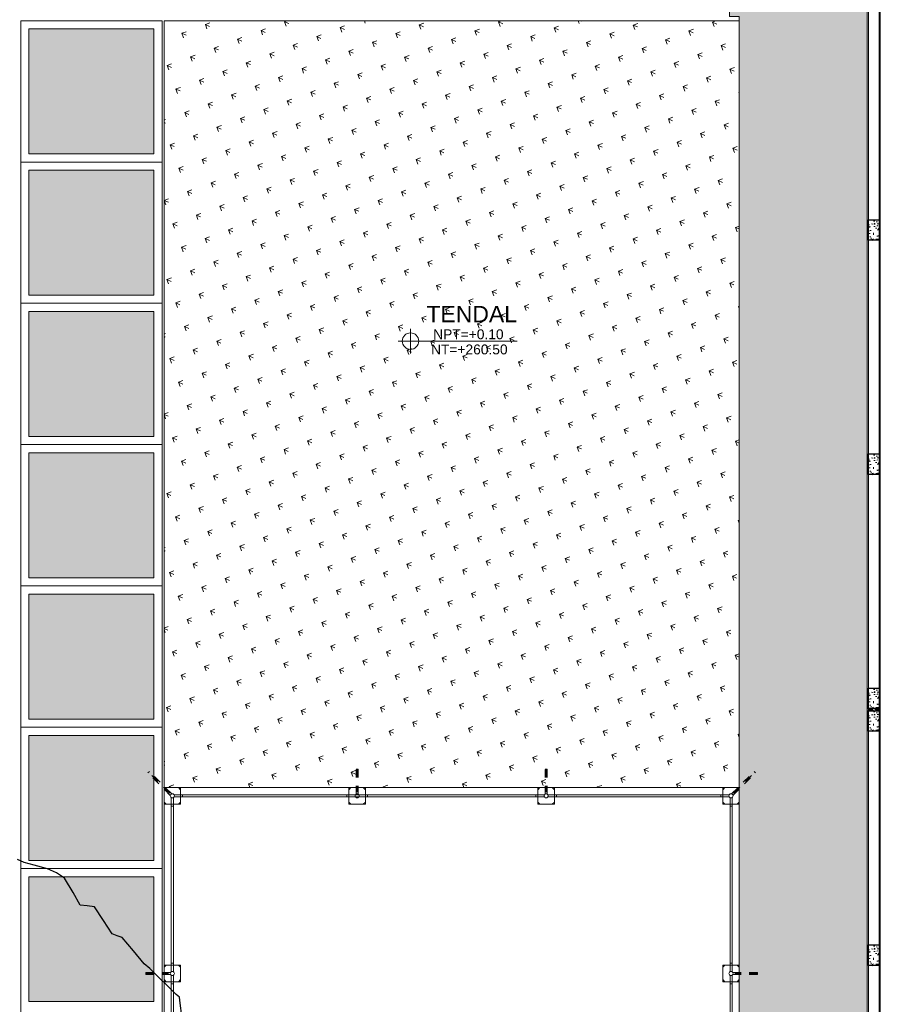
# Model space of a CAD drawing. Header units: millimetres. Extents: x -8931983 to 9630244, y 4 to 18563053.
# Tile 212 of 256: x 349151 to 349162, y 9281976 to 9281988. Entities that reach past the tile are written whole.
import ezdxf

# ---------------------------------------------------------------- set-up
doc = ezdxf.new("R2010")
doc.units = ezdxf.units.MM
doc.linetypes.add('CONTINUA', pattern=[0])
doc.linetypes.add('RAYITAS', pattern=[0.375, 0.25, -0.125])
for name, color, linetype, lineweight in [('.', 7, 'Continuous', 0), ('0_ CUNETAS', 151, 'Continuous', 5), ('2', 30, 'Continuous', 13), ('Cerco Perimetrico', 151, 'Continuous', 18), ('CUNETAS', 5, 'Continuous', 0), ('G-ANNO-DIMS', 7, 'Continuous', 5), ('HIERVA', 108, 'Continuous', 0), ('JUNTAS DE DILATACIÓN', 160, 'CONTINUA', 9), ('MALLA TUB', 2, 'Continuous', 5), ('TARRAJEO', 32, 'Continuous', 0), ('TEXTO AMBIENTES', 7, 'Continuous', 30), ('vereda', 254, 'Continuous', 5)]:
    doc.layers.add(name, color=color, linetype=linetype, lineweight=lineweight)
for name, color, linetype, lineweight, true_color in [('0_COLUMNA ACHURADO', 250, 'Continuous', 0, 0x363636), ('0_PISOS', 252, 'Continuous', 0, 0x8a8a8a), ('PISO Cemento pulido', 254, 'Continuous', 5, 0xd1d1d1)]:
    doc.layers.add(name, color=color, linetype=linetype, lineweight=lineweight, true_color=true_color)
for name, color, linetype in [('A-PUERTAS', 1, 'Continuous'), ('C-TOPO', 7, 'Continuous'), ('COLUMNA T.E', 6, 'Continuous'), ('LCOTAS', 7, 'Continuous')]:
    doc.layers.add(name, color=color, linetype=linetype)
doc.styles.add('Arial_1', font='arial.ttf', dxfattribs={"height": 0.15})

# ---------------------------------------------------------------- blocks, each defined once
blk = doc.blocks.new('topooooo')
at = {"layer": 'C-TOPO', "color": 252, "linetype": 'Continuous', "lineweight": 25, "true_color": 0x939598, "elevation": 2.118, "flags": 128}
blk.add_lwpolyline([(-109.863, -159.918), (-109.975, -159.814), (-110.028, -159.761), (-110.08, -159.762), (-110.195, -159.752), (-110.408, -159.735), (-110.528, -159.725), (-110.617, -159.725), (-110.819, -159.685), (-111.028, -159.648), (-111.089, -159.67), (-111.15, -159.692), (-111.334, -159.631), (-111.528, -159.573), (-111.601, -159.621), (-111.674, -159.668), (-111.838, -159.606), (-112.028, -159.537), (-112.144, -159.549), (-112.26, -159.582), (-112.416, -159.65), (-112.528, -159.703), (-112.615, -159.727)], dxfattribs=at)
blk = doc.blocks.new('red drenaje')
at = {"layer": '0_ CUNETAS'}
blk.add_line((0.425, 70.003), (2.145, 70.003), dxfattribs=at)
blk = doc.blocks.new('Cotas de elevación - M_Cota de elevación - Destino rellenado-517392-Nivel 1')
at = {"layer": 'G-ANNO-DIMS'}
for p, q in [((0, -0.0015), (0, 0.0015)), ((-0.0015, 0), (0.013, 0))]:
    blk.add_line(p, q, dxfattribs=at)
blk.add_circle((0, 0), 0.001, dxfattribs=at)
blk = doc.blocks.new('PTAR CERCO')
at = {"layer": '2'}
for points in [[(3099.326, 2013.538), (3099.326, 2013.338), (3099.526, 2013.338), (3099.526, 2013.538)], [(3101.776, 2013.538), (3101.776, 2013.338), (3101.576, 2013.338), (3101.576, 2013.538)], [(3104.076, 2013.538), (3104.076, 2013.338), (3103.876, 2013.338), (3103.876, 2013.538)], [(3106.326, 2013.538), (3106.326, 2013.338), (3106.126, 2013.338), (3106.126, 2013.538)], [(3099.326, 2011.176), (3099.526, 2011.176), (3099.526, 2011.376), (3099.326, 2011.376)], [(3106.326, 2011.176), (3106.126, 2011.176), (3106.126, 2011.376), (3106.326, 2011.376)]]:
    blk.add_lwpolyline(points, close=True, dxfattribs=at)
for points in [[(3099.351, 2013.538), (3099.326, 2013.513)], [(3099.501, 2013.538), (3099.526, 2013.513)], [(3101.601, 2013.538), (3101.576, 2013.513)], [(3101.751, 2013.538), (3101.776, 2013.513)], [(3103.901, 2013.538), (3103.876, 2013.513)], [(3104.051, 2013.538), (3104.076, 2013.513)], [(3106.151, 2013.538), (3106.126, 2013.513)], [(3106.301, 2013.538), (3106.326, 2013.513)], [(3099.351, 2013.338), (3099.326, 2013.363)], [(3099.501, 2013.338), (3099.526, 2013.363)], [(3101.601, 2013.338), (3101.576, 2013.363)], [(3101.751, 2013.338), (3101.776, 2013.363)], [(3103.901, 2013.338), (3103.876, 2013.363)], [(3104.051, 2013.338), (3104.076, 2013.363)], [(3106.151, 2013.338), (3106.126, 2013.363)], [(3106.301, 2013.338), (3106.326, 2013.363)], [(3099.326, 2011.351), (3099.351, 2011.376)], [(3099.526, 2011.351), (3099.501, 2011.376)], [(3106.126, 2011.351), (3106.151, 2011.376)], [(3106.326, 2011.351), (3106.301, 2011.376)], [(3099.326, 2011.201), (3099.351, 2011.176)], [(3099.526, 2011.201), (3099.501, 2011.176)], [(3106.126, 2011.201), (3106.151, 2011.176)], [(3106.326, 2011.201), (3106.301, 2011.176)]]:
    blk.add_lwpolyline(points, dxfattribs=at)
at = {"layer": 'A-PUERTAS', "color": 1, "linetype": 'RAYITAS', "lineweight": 0, "ltscale": 0.3}
for p, q in [((3099.129, 2013.717), (3099.147, 2013.735)), ((3099.402, 2013.444), (3099.129, 2013.717)), ((3099.391, 2013.473), (3099.138, 2013.726)), ((3099.42, 2013.462), (3099.147, 2013.735)), ((3101.676, 2013.761), (3101.676, 2013.488)), ((3103.976, 2013.761), (3103.976, 2013.488)), ((3106.233, 2013.462), (3106.506, 2013.735)), ((3106.25, 2013.444), (3106.523, 2013.717)), ((3106.262, 2013.473), (3106.514, 2013.726)), ((3106.523, 2013.717), (3106.506, 2013.735)), ((3099.103, 2011.276), (3099.376, 2011.276)), ((3106.549, 2011.276), (3106.276, 2011.276))]:
    blk.add_line(p, q, dxfattribs=at)
for points in [[(3101.664, 2013.46), (3101.664, 2013.761)], [(3101.664, 2013.761), (3101.689, 2013.761)], [(3101.689, 2013.761), (3101.689, 2013.46)], [(3103.964, 2013.46), (3103.964, 2013.761)], [(3103.964, 2013.761), (3103.989, 2013.761)], [(3103.989, 2013.761), (3103.989, 2013.46)], [(3099.405, 2011.288), (3099.103, 2011.288)], [(3099.103, 2011.288), (3099.103, 2011.263)], [(3106.248, 2011.288), (3106.549, 2011.288)], [(3106.549, 2011.288), (3106.549, 2011.263)], [(3099.103, 2011.263), (3099.405, 2011.263)], [(3106.549, 2011.263), (3106.248, 2011.263)]]:
    blk.add_lwpolyline(points, dxfattribs=at)
at = {"layer": 'MALLA TUB', "color": 251, "true_color": 0x636466}
for p, q in [((3099.551, 2013.426), (3099.551, 2013.451)), ((3101.551, 2013.45), (3101.551, 2013.425)), ((3101.801, 2013.45), (3101.801, 2013.425)), ((3103.851, 2013.45), (3103.851, 2013.425)), ((3104.101, 2013.45), (3104.101, 2013.425)), ((3106.101, 2013.426), (3106.101, 2013.451)), ((3099.439, 2013.313), (3099.414, 2013.313)), ((3106.214, 2013.313), (3106.239, 2013.313)), ((3099.439, 2011.401), (3099.414, 2011.401)), ((3106.214, 2011.401), (3106.239, 2011.401)), ((3099.439, 2011.151), (3099.414, 2011.151)), ((3106.214, 2011.151), (3106.239, 2011.151))]:
    blk.add_line(p, q, dxfattribs=at)
for points in [[(3099.402, 2013.444), (3099.382, 2013.465), (3099.4, 2013.482), (3099.42, 2013.462)], [(3099.448, 2013.451), (3101.755, 2013.451)], [(3101.689, 2013.46), (3101.689, 2013.488), (3101.664, 2013.488), (3101.664, 2013.46)], [(3103.955, 2013.451), (3101.748, 2013.451)], [(3103.989, 2013.46), (3103.989, 2013.488), (3103.964, 2013.488), (3103.964, 2013.46)], [(3106.205, 2013.451), (3103.998, 2013.451)], [(3106.25, 2013.444), (3106.27, 2013.465), (3106.253, 2013.482), (3106.233, 2013.462)], [(3099.414, 2011.297), (3099.414, 2013.416)], [(3099.439, 2011.297), (3099.439, 2013.416)], [(3099.448, 2013.426), (3101.755, 2013.426)], [(3103.955, 2013.426), (3101.748, 2013.426)], [(3106.205, 2013.426), (3103.998, 2013.426)], [(3106.214, 2011.297), (3106.214, 2013.416)], [(3106.239, 2011.297), (3106.239, 2013.416)], [(3099.405, 2011.263), (3099.376, 2011.263), (3099.376, 2011.288), (3099.405, 2011.288)], [(3106.248, 2011.263), (3106.276, 2011.263), (3106.276, 2011.288), (3106.248, 2011.288)], [(3099.414, 2009.135), (3099.414, 2011.254)], [(3099.439, 2009.135), (3099.439, 2011.254)], [(3106.214, 2009.135), (3106.214, 2011.254)], [(3106.239, 2009.135), (3106.239, 2011.254)]]:
    blk.add_lwpolyline(points, dxfattribs=at)
for centre in [(3099.426, 2013.438), (3099.426, 2013.438), (3101.676, 2013.438), (3103.976, 2013.438), (3106.226, 2013.438), (3106.226, 2013.438), (3099.426, 2011.276), (3106.226, 2011.276)]:
    blk.add_circle(centre, 0.025, dxfattribs=at)

msp = doc.modelspace()

# ---------------------------------------------------------------- hatches: boundary and pattern name
at = {"layer": '.', "true_color": 0xadddf7, "transparency": 33554572}
h = msp.add_hatch(color=141, dxfattribs=at)
h.dxf.hatch_style = 1
h.paths.add_polyline_path([(349161.92152, 9281979.60639), (349161.92152, 9281979.63139), (349161.76152, 9281979.63139), (349161.76152, 9281979.60639)])
at = {"layer": '0_COLUMNA ACHURADO'}
h = msp.add_hatch(dxfattribs=at)
h.set_pattern_fill('AR-CONC', color=256, scale=0.00088, angle=180)
h.set_pattern_definition([(229.9999995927, (9631079.37741, 8932864.53494), (-0.1603225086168, 0.014026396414), [0.016764, -0.184404]), (174.9999995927, (9631079.37741, 8932864.53494), (0.0310142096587, -0.1681300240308), [0.0134112, -0.1475237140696]), (280.4514442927, (9631079.36405, 8932864.53611), (-0.129308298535, -0.1541036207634), [0.014247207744, -0.156719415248]), (226.1841995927, (9631079.37741, 8932864.49024), (-0.238549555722, 0.0369972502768), [0.025146, -0.276606]), (276.6355572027, (9631079.35753, 8932864.49332), (-0.2089156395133, -0.217734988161), [0.021370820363, -0.235079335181]), (171.1841507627, (9631079.37741, 8932864.49024), (-0.208915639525, -0.21773498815), [0.0201167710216, -0.2212845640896]), (200.9999995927, (9631079.35506, 8932864.50141), (-0.133420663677, 0.0899933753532), [0.016764, -0.184404]), (145.9999995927, (9631079.35506, 8932864.50141), (-0.0543857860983, -0.162085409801), [0.0134112, -0.1475232]), (251.4514445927, (9631079.34394, 8932864.50891), (-0.1878064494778, -0.0720920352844), [0.014247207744, -0.156719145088]), (217.49999959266, (9631079.377413, 8932864.53494), (-0.00271797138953, -0.07440843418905), [0, -0.14573504, 0, -0.1497584, 0, -0.148082]), (187.4999995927, (9631079.37741, 8932864.53494), (-0.05880130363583, -0.0881589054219), [0, -0.08538464, 0, -0.14238224, 0, -0.0564388]), (147.49999959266, (9631079.42726, 8932864.53494), (-0.119319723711, 0.00504129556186), [0, -0.05588, 0, -0.1743456, 0, -0.2313432]), (137.4999995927, (9631079.44961, 8932864.53494), (-0.1303536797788, -0.0223753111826), [0, -0.072644, 0, -0.11578336, 0, -0.1642872])])
h.paths.add_polyline_path([(349161.90652, 9281985.58139), (349161.77652, 9281985.58139), (349161.77652, 9281985.33139), (349161.90652, 9281985.33139)])
h = msp.add_hatch(dxfattribs=at)
h.set_pattern_fill('AR-CONC', color=256, scale=0.00088, angle=180)
h.set_pattern_definition([(229.9999995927, (9631079.37741, 8932861.68494), (-0.1603225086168, 0.014026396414), [0.016764, -0.184404]), (174.9999995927, (9631079.37741, 8932861.68494), (0.0310142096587, -0.1681300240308), [0.0134112, -0.1475237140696]), (280.4514442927, (9631079.36405, 8932861.68611), (-0.129308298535, -0.1541036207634), [0.014247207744, -0.156719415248]), (226.1841995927, (9631079.37741, 8932861.64024), (-0.238549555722, 0.0369972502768), [0.025146, -0.276606]), (276.6355572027, (9631079.35753, 8932861.64332), (-0.2089156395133, -0.217734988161), [0.021370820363, -0.235079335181]), (171.1841507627, (9631079.37741, 8932861.64024), (-0.208915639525, -0.21773498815), [0.0201167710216, -0.2212845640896]), (200.9999995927, (9631079.35506, 8932861.65141), (-0.133420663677, 0.0899933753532), [0.016764, -0.184404]), (145.9999995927, (9631079.35506, 8932861.65141), (-0.0543857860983, -0.162085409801), [0.0134112, -0.1475232]), (251.4514445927, (9631079.34394, 8932861.65891), (-0.1878064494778, -0.0720920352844), [0.014247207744, -0.156719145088]), (217.49999959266, (9631079.377413, 8932861.68494), (-0.00271797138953, -0.07440843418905), [0, -0.14573504, 0, -0.1497584, 0, -0.148082]), (187.4999995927, (9631079.37741, 8932861.68494), (-0.05880130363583, -0.0881589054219), [0, -0.08538464, 0, -0.14238224, 0, -0.0564388]), (147.49999959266, (9631079.42726, 8932861.68494), (-0.119319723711, 0.00504129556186), [0, -0.05588, 0, -0.1743456, 0, -0.2313432]), (137.4999995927, (9631079.44961, 8932861.68494), (-0.1303536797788, -0.0223753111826), [0, -0.072644, 0, -0.11578336, 0, -0.1642872])])
h.paths.add_polyline_path([(349161.90652, 9281982.73139), (349161.77652, 9281982.73139), (349161.77652, 9281982.48139), (349161.90652, 9281982.48139)])
h = msp.add_hatch(dxfattribs=at)
h.set_pattern_fill('AR-CONC', color=256, scale=0.00088, angle=180)
h.set_pattern_definition([(229.9999995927, (9631079.37742, 8932858.83494), (-0.1603225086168, 0.014026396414), [0.016764, -0.184404]), (174.9999995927, (9631079.37742, 8932858.83494), (0.0310142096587, -0.1681300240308), [0.0134112, -0.1475237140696]), (280.4514442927, (9631079.36406, 8932858.83611), (-0.129308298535, -0.1541036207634), [0.014247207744, -0.156719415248]), (226.1841995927, (9631079.37742, 8932858.79024), (-0.238549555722, 0.0369972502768), [0.025146, -0.276606]), (276.6355572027, (9631079.35754, 8932858.79332), (-0.2089156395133, -0.217734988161), [0.021370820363, -0.235079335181]), (171.1841507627, (9631079.37742, 8932858.79024), (-0.208915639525, -0.21773498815), [0.0201167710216, -0.2212845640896]), (200.9999995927, (9631079.35506, 8932858.80141), (-0.133420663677, 0.0899933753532), [0.016764, -0.184404]), (145.9999995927, (9631079.35506, 8932858.80141), (-0.0543857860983, -0.162085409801), [0.0134112, -0.1475232]), (251.4514445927, (9631079.34395, 8932858.80891), (-0.1878064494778, -0.0720920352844), [0.014247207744, -0.156719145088]), (217.49999959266, (9631079.377417, 8932858.83494), (-0.00271797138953, -0.07440843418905), [0, -0.14573504, 0, -0.1497584, 0, -0.148082]), (187.4999995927, (9631079.37742, 8932858.83494), (-0.05880130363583, -0.0881589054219), [0, -0.08538464, 0, -0.14238224, 0, -0.0564388]), (147.49999959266, (9631079.42726, 8932858.83494), (-0.119319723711, 0.00504129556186), [0, -0.05588, 0, -0.1743456, 0, -0.2313432]), (137.4999995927, (9631079.44961, 8932858.83494), (-0.1303536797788, -0.0223753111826), [0, -0.072644, 0, -0.11578336, 0, -0.1642872])])
h.paths.add_polyline_path([(349161.90652, 9281979.88139), (349161.77652, 9281979.88139), (349161.77652, 9281979.63139), (349161.90652, 9281979.63139)])
h = msp.add_hatch(dxfattribs=at)
h.set_pattern_fill('AR-CONC', color=256, scale=0.00088, angle=180)
h.set_pattern_definition([(229.9999995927, (9631079.37741, 8932858.55994), (-0.1603225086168, 0.014026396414), [0.016764, -0.184404]), (174.9999995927, (9631079.37741, 8932858.55994), (0.0310142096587, -0.1681300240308), [0.0134112, -0.1475237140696]), (280.4514442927, (9631079.36405, 8932858.56111), (-0.129308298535, -0.1541036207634), [0.014247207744, -0.156719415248]), (226.1841995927, (9631079.37741, 8932858.51524), (-0.238549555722, 0.0369972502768), [0.025146, -0.276606]), (276.6355572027, (9631079.35753, 8932858.51832), (-0.2089156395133, -0.217734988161), [0.021370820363, -0.235079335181]), (171.1841507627, (9631079.37741, 8932858.51524), (-0.208915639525, -0.21773498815), [0.0201167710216, -0.2212845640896]), (200.9999995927, (9631079.35506, 8932858.52641), (-0.133420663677, 0.0899933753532), [0.016764, -0.184404]), (145.9999995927, (9631079.35506, 8932858.52641), (-0.0543857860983, -0.162085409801), [0.0134112, -0.1475232]), (251.4514445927, (9631079.34394, 8932858.53391), (-0.1878064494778, -0.0720920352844), [0.014247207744, -0.156719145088]), (217.49999959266, (9631079.377413, 8932858.55994), (-0.00271797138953, -0.07440843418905), [0, -0.14573504, 0, -0.1497584, 0, -0.148082]), (187.4999995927, (9631079.37741, 8932858.55994), (-0.05880130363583, -0.0881589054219), [0, -0.08538464, 0, -0.14238224, 0, -0.0564388]), (147.49999959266, (9631079.42726, 8932858.55994), (-0.119319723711, 0.00504129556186), [0, -0.05588, 0, -0.1743456, 0, -0.2313432]), (137.4999995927, (9631079.44961, 8932858.55994), (-0.1303536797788, -0.0223753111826), [0, -0.072644, 0, -0.11578336, 0, -0.1642872])])
h.paths.add_polyline_path([(349161.90652, 9281979.60639), (349161.77652, 9281979.60639), (349161.77652, 9281979.35639), (349161.90652, 9281979.35639)])
h = msp.add_hatch(dxfattribs=at)
h.set_pattern_fill('AR-CONC', color=256, scale=0.00088, angle=180)
h.set_pattern_definition([(229.9999995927, (9631079.37741, 8932855.70994), (-0.1603225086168, 0.014026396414), [0.016764, -0.184404]), (174.9999995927, (9631079.37741, 8932855.70994), (0.0310142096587, -0.1681300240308), [0.0134112, -0.1475237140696]), (280.4514442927, (9631079.36405, 8932855.71111), (-0.129308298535, -0.1541036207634), [0.014247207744, -0.156719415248]), (226.1841995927, (9631079.37741, 8932855.66524), (-0.238549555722, 0.0369972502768), [0.025146, -0.276606]), (276.6355572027, (9631079.35753, 8932855.66832), (-0.2089156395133, -0.217734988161), [0.021370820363, -0.235079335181]), (171.1841507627, (9631079.37741, 8932855.66524), (-0.208915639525, -0.21773498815), [0.0201167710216, -0.2212845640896]), (200.9999995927, (9631079.35506, 8932855.67641), (-0.133420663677, 0.0899933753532), [0.016764, -0.184404]), (145.9999995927, (9631079.35506, 8932855.67641), (-0.0543857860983, -0.162085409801), [0.0134112, -0.1475232]), (251.4514445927, (9631079.34394, 8932855.68391), (-0.1878064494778, -0.0720920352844), [0.014247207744, -0.156719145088]), (217.49999959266, (9631079.377413, 8932855.70994), (-0.00271797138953, -0.07440843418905), [0, -0.14573504, 0, -0.1497584, 0, -0.148082]), (187.4999995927, (9631079.37741, 8932855.70994), (-0.05880130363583, -0.0881589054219), [0, -0.08538464, 0, -0.14238224, 0, -0.0564388]), (147.49999959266, (9631079.42726, 8932855.70994), (-0.119319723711, 0.00504129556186), [0, -0.05588, 0, -0.1743456, 0, -0.2313432]), (137.4999995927, (9631079.44961, 8932855.70994), (-0.1303536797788, -0.0223753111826), [0, -0.072644, 0, -0.11578336, 0, -0.1642872])])
h.paths.add_polyline_path([(349161.90652, 9281976.75639), (349161.77652, 9281976.75639), (349161.77652, 9281976.50639), (349161.90652, 9281976.50639)])
at = {"layer": 'HIERVA', "lineweight": 0, "true_color": 0x136734, "transparency": 33554610}
h = msp.add_hatch(dxfattribs=at)
h.set_pattern_fill('GRASS', color=116, scale=0.012, angle=-114.506506)
h.set_pattern_definition([(335.4934938, (343646.55733, 9280804.51346), (0.285509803, 0.1067107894), [0.05715, -0.373902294]), (290.493494, (343646.55733, 9280804.51346), (0.285509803, 0.10671079), [0.05715, -0.24765]), (20.493494, (343646.55733, 9280804.51346), (-0.10671079, 0.285509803), [0.05715, -0.24765])])
h.paths.add_polyline_path([(349092.70281, 9282027.10454), (349092.10269, 9282027.10454), (349092.13772, 9281918.00139), (349091.10404, 9281918.00139), (349091.04784, 9282031.21222), (349161.76152, 9282031.21222), (349161.76152, 9281923.00139), (349161.0004, 9281923.00139), (349161.0004, 9281955.09947), (349160.2045, 9281955.1014), (349160.20446, 9281956.81947), (349160.20455, 9281957.04444), (349160.20455, 9281978.66944), (349160.20455, 9281988.05646), (349160.08467, 9281988.05442), (349160.08467, 9282030.76942), (349092.68467, 9282030.76942), (349092.68467, 9282027.32949), (349092.70346, 9282027.32949)])
h = msp.add_hatch(dxfattribs=at)
h.set_pattern_fill('GRASS', color=116, scale=0.012, angle=-114.506506)
h.set_pattern_definition([(335.4934938, (343535.46383, 9280493.9926), (0.285509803, 0.1067107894), [0.05715, -0.373902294]), (290.493494, (343535.46383, 9280493.9926), (0.285509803, 0.10671079), [0.05715, -0.24765]), (20.493494, (343535.46383, 9280493.9926), (-0.10671079, 0.285509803), [0.05715, -0.24765])])
h.paths.add_polyline_path([(349160.20455, 9281988.00186), (349160.20455, 9281978.66945), (349153.2047, 9281978.66944), (349153.2047, 9281988.00449)])
at = {"layer": 'JUNTAS DE DILATACIÓN'}
h = msp.add_hatch(dxfattribs=at)
h.set_pattern_fill('ANSI34', color=256, scale=0.0029, angle=270.093963)
h.set_pattern_definition([(315.0939632, (347628.77966, 9287566.552267), (0.03899999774, 0.03912812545), []), (315.0939632, (347628.779684, 9287566.539246), (0.03899999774, 0.03912812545), []), (315.0939632, (347628.779705, 9287566.526224), (0.03899999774, 0.03912812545), []), (315.0939632, (347628.779727, 9287566.513203), (0.03899999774, 0.03912812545), [])])
h.paths.add_polyline_path([(349161.92152, 9281979.60639), (349161.92152, 9281979.63139), (349161.76152, 9281979.63139), (349161.76152, 9281979.60639)])
at = {"layer": 'PISO Cemento pulido', "true_color": 0xdfe0e1, "transparency": 33554610}
for points in [[(349153.0797, 9281987.90449), (349151.5597, 9281987.90449), (349151.5597, 9281986.38449), (349153.0797, 9281986.38449)], [(349153.0797, 9281986.18449), (349151.5597, 9281986.18449), (349151.5597, 9281984.66449), (349153.0797, 9281984.66449)], [(349153.0797, 9281984.46449), (349151.5597, 9281984.46449), (349151.5597, 9281982.94449), (349153.0797, 9281982.94449)], [(349153.0797, 9281982.74449), (349151.5597, 9281982.74449), (349151.5597, 9281981.22449), (349153.0797, 9281981.22449)], [(349153.0797, 9281981.02449), (349151.5597, 9281981.02449), (349151.5597, 9281979.50449), (349153.0797, 9281979.50449)], [(349153.0797, 9281979.30449), (349151.5597, 9281979.30449), (349151.5597, 9281977.78449), (349153.0797, 9281977.78449)], [(349153.0797, 9281977.58449), (349151.5597, 9281977.58449), (349151.5597, 9281976.06449), (349153.0797, 9281976.06449)]]:
    msp.add_hatch(color=254, dxfattribs=at).paths.add_polyline_path(points)

# ---------------------------------------------------------------- linework, layer by layer
at = {"layer": '0_PISOS'}
for points in [[(349151.5597, 9281986.38449), (349151.5597, 9281987.90449), (349153.0797, 9281987.90449), (349153.0797, 9281986.38449)], [(349151.5597, 9281984.66449), (349151.5597, 9281986.18449), (349153.0797, 9281986.18449), (349153.0797, 9281984.66449)], [(349151.5597, 9281982.94449), (349151.5597, 9281984.46449), (349153.0797, 9281984.46449), (349153.0797, 9281982.94449)], [(349151.5597, 9281981.22449), (349151.5597, 9281982.74449), (349153.0797, 9281982.74449), (349153.0797, 9281981.22449)], [(349151.5597, 9281979.50449), (349151.5597, 9281981.02449), (349153.0797, 9281981.02449), (349153.0797, 9281979.50449)], [(349151.5597, 9281977.78449), (349151.5597, 9281979.30449), (349153.0797, 9281979.30449), (349153.0797, 9281977.78449)], [(349151.5597, 9281976.06449), (349151.5597, 9281977.58449), (349153.0797, 9281977.58449), (349153.0797, 9281976.06449)]]:
    msp.add_lwpolyline(points, close=True, dxfattribs=at)
at = {"layer": 'Cerco Perimetrico'}
for p, q in [((349161.90652, 9281917.85639), (349161.90652, 9282031.35722)), ((349161.77652, 9281917.98639), (349161.77652, 9282031.22722))]:
    msp.add_line(p, q, dxfattribs=at)
at = {"layer": 'COLUMNA T.E', "lineweight": 30, "ltscale": 1.87}
for points in [[(349161.77652, 9281985.33139), (349161.77652, 9281985.58139), (349161.90652, 9281985.58139), (349161.90652, 9281985.33139)], [(349161.77652, 9281982.48139), (349161.77652, 9281982.73139), (349161.90652, 9281982.73139), (349161.90652, 9281982.48139)], [(349161.77652, 9281979.63139), (349161.77652, 9281979.88139), (349161.90652, 9281979.88139), (349161.90652, 9281979.63139)], [(349161.77652, 9281979.35639), (349161.77652, 9281979.60639), (349161.90652, 9281979.60639), (349161.90652, 9281979.35639)], [(349161.77652, 9281976.50639), (349161.77652, 9281976.75639), (349161.90652, 9281976.75639), (349161.90652, 9281976.50639)]]:
    msp.add_lwpolyline(points, close=True, dxfattribs=at)
at = {"layer": 'JUNTAS DE DILATACIÓN'}
msp.add_lwpolyline([(349161.92152, 9281979.60639), (349161.92152, 9281979.63139), (349161.76152, 9281979.63139), (349161.76152, 9281979.60639)], close=True, dxfattribs=at)
at = {"layer": 'TARRAJEO'}
for p, q in [((349161.92152, 9281917.84139), (349161.92152, 9282031.37222)), ((349161.76152, 9281918.00139), (349161.76152, 9282031.21222))]:
    msp.add_line(p, q, dxfattribs=at)
at = {"layer": 'vereda'}
for p, q in [((349151.4597, 9281988.00449), (349151.4597, 9281955.09947)), ((349153.1797, 9281988.00449), (349153.1797, 9281955.09947)), ((349151.4597, 9281986.28449), (349153.1797, 9281986.28449)), ((349151.4597, 9281984.56449), (349153.1797, 9281984.56449)), ((349151.4597, 9281982.84449), (349153.1797, 9281982.84449)), ((349151.4597, 9281981.12449), (349153.1797, 9281981.12449)), ((349151.4597, 9281979.40449), (349153.1797, 9281979.40449)), ((349151.4597, 9281977.68449), (349153.1797, 9281977.68449))]:
    msp.add_line(p, q, dxfattribs=at)
at = {"layer": 'vereda', "elevation": -4.39971}
msp.add_lwpolyline([(349092.70281, 9282027.10454), (349092.10269, 9282027.10454), (349092.13772, 9281918.00139), (349091.10404, 9281918.00139), (349091.04784, 9282031.21222), (349161.76152, 9282031.21222), (349161.76152, 9281923.00139), (349161.0004, 9281923.00139), (349161.0004, 9281955.09947), (349160.20446, 9281955.09947), (349160.20455, 9281956.81947), (349160.20455, 9281957.04444), (349160.20454, 9281978.66944), (349160.20455, 9281988.05646), (349160.08467, 9281988.05442), (349160.08467, 9282030.76942), (349092.68467, 9282030.76942), (349092.68467, 9282027.32949), (349092.70346, 9282027.32949), (349092.70281, 9282027.10454)], dxfattribs=at)
at = {"layer": 'vereda'}
for points in [[(349160.20455, 9281988.00186), (349160.20455, 9281978.66945), (349153.2047, 9281978.66944), (349153.2047, 9281988.00449)], [(349153.2047, 9281978.66945), (349160.20455, 9281978.66944), (349160.20455, 9281956.84447), (349153.2047, 9281956.84447)]]:
    msp.add_lwpolyline(points, close=True, dxfattribs=at)

# ---------------------------------------------------------------- block references
at = {"layer": 'CUNETAS', "color": 84, "lineweight": 30}
msp.add_blockref('red drenaje', (349151.0347, 9281918.00139), dxfattribs=at)
at = {"layer": 'LCOTAS', "color": 1}
msp.add_blockref('PTAR CERCO', (346053.8783, 9279965.13142), dxfattribs=at)
at = {"layer": 'TEXTO AMBIENTES', "xscale": 99.99999999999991, "yscale": 99.99999999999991, "zscale": 99.99999999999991}
msp.add_blockref('Cotas de elevación - M_Cota de elevación - Destino rellenado-517392-Nivel 1', (349156.20374, 9281984.1045), dxfattribs=at)
at = {"layer": 'vereda', "rotation": 320.4010421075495}
msp.add_blockref('topooooo', (349340.00467, 9282029.08654, 261.841), dxfattribs=at)

# ---------------------------------------------------------------- texts
at = {"layer": 'TEXTO AMBIENTES', "insert": (349155.77372, 9281984.53356), "char_height": 0.2, "width": 2.3498984, "attachment_point": 1, "style": 'Arial_1'}
msp.add_mtext('\\pxqc;TENDAL', dxfattribs=at)
at = {"layer": 'TEXTO AMBIENTES', "char_height": 0.12, "width": 0.9021419, "attachment_point": 1, "line_spacing_factor": 0.941778, "style": 'Arial_1'}
for s, insert in [('NPT=+0.10', (349156.47946, 9281984.24789)), ('NT=+260.50', (349156.45364, 9281984.06327))]:
    msp.add_mtext(s, dxfattribs=dict(at, insert=insert))

doc.saveas('drawing.dxf')
